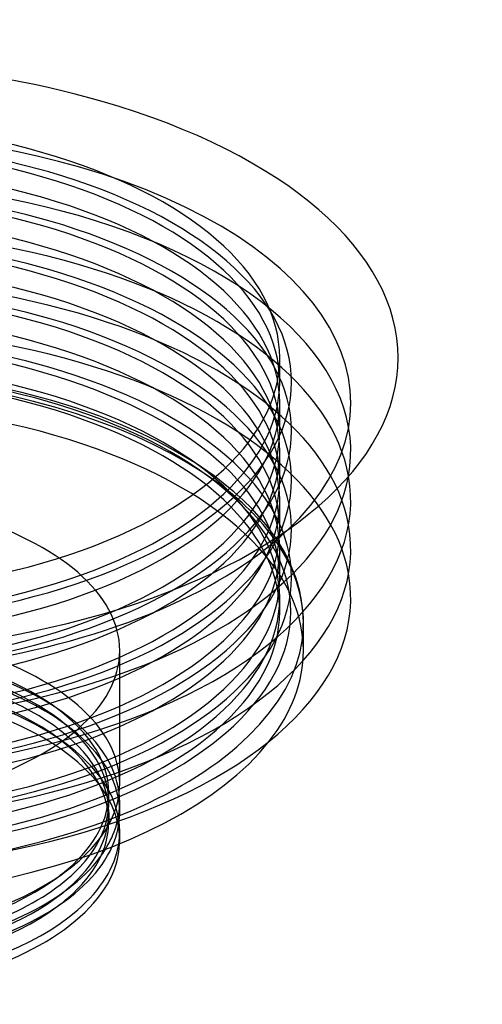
# Model space of a CAD drawing. Header units: millimetres. Extents: x -268 to 268, y -313 to 95.
# Tile 5 of 5: x 85 to 268, y -295 to 95. Entities that reach past the tile are written whole.
import ezdxf

# ---------------------------------------------------------------- set-up
doc = ezdxf.new("R2010")
doc.units = ezdxf.units.MM
doc.layers.add('HIDDEN', color=7, linetype='Continuous')
doc.layers.add('THICK', color=7, linetype='Continuous')

msp = doc.modelspace()

# ---------------------------------------------------------------- linework, layer by layer
at = {"layer": 'HIDDEN'}
for p, q in [((188, -48.44), (188, -38.75)), ((85.69, -52.56), (71.84, -49.51)), ((97.59, -55.73), (85.69, -52.56)), ((107.13, -58.67), (97.59, -55.73)), ((188, -67.82), (188, -56.58)), ((116.23, -61.85), (107.13, -58.67)), ((124.86, -65.23), (116.23, -61.85)), ((132.97, -68.79), (124.86, -65.23)), ((139.65, -72.04), (132.97, -68.79)), ((145.91, -75.38), (139.65, -72.04)), ((154.4, -80.47), (145.91, -75.38)), ((188, -87.2), (188, -75.96)), ((161.93, -85.62), (154.4, -80.47)), ((169.85, -91.93), (161.93, -85.62)), ((173.55, -95.27), (169.85, -91.93)), ((176.88, -98.57), (173.55, -95.27)), ((188, -106.58), (188, -95.34)), ((179.88, -101.83), (176.88, -98.57)), ((182.57, -105.03), (179.88, -101.83)), ((186.68, -110.65), (182.57, -105.03)), ((189.98, -116.08), (186.68, -110.65)), ((188, -125.95), (188, -114.72)), ((192.44, -121.06), (189.98, -116.08)), ((194.34, -125.91), (192.44, -121.06)), ((195.04, -128.07), (194.34, -125.91)), ((195.98, -131.57), (195.04, -128.07)), ((196.67, -135.04), (195.98, -131.57)), ((188, -139.52), (188, -134.09)), ((197.22, -139.46), (196.67, -135.04)), ((197.4, -143.85), (197.22, -139.46)), ((197.4, -155.02), (197.4, -143.85)), ((124.5, -207.76), (124.5, -155.02)), ((98.09, -188.35), (101.64, -190.86)), ((120.15, -215.29), (120.15, -211.53)), ((124.5, -219.28), (124.5, -215.29)), ((120.15, -219.28), (120.15, -223.04)), ((124.5, -230.36), (124.5, -226.81))]:
    msp.add_line(p, q, dxfattribs=at)
for centre, major_axis, start_param, end_param in [((0, -56.58), (216.2, 0), 1.047198, 3.628255), ((0, -48.44), (192.7, 0), 1.047198, 4.18879), ((0, -38.75), (-188, 0), -2.094395, -0.000001), ((0, -48.44), (188, 0), 1.047198, 3.141591), ((0, -67.82), (192.7, 0), 1.047198, 4.18879), ((0, -56.58), (-188, 0), -2.094395, -0.000001), ((0, -38.75), (-188, 0), 3.141591, 4.18879), ((0, -75.96), (216.2, 0), 1.047198, 3.233255), ((0, -56.58), (216.2, 0), -0.486662, 1.047198), ((0, -48.44), (192.7, 0), -2.094395, 1.047198), ((0, -48.44), (188, 0), -0.000001, 1.047198), ((0, -67.82), (188, 0), 1.047198, 3.141591), ((0, -56.58), (-188, 0), 3.141591, 4.18879), ((0, -87.2), (192.7, 0), 1.047198, 4.18879), ((0, -75.96), (-188, 0), -2.094395, -0.000001), ((0, -95.34), (216.2, 0), 1.047198, 3.053105), ((0, -75.96), (216.2, 0), -0.091663, 1.047198), ((0, -67.82), (192.7, 0), -2.094395, 1.047198), ((0, -67.82), (188, 0), -0.000001, 1.047198), ((0, -87.2), (188, 0), 1.047198, 3.141591), ((0, -75.96), (-188, 0), 3.141591, 4.18879), ((0, -106.58), (192.7, 0), 1.047198, 4.18879), ((0, -95.34), (-188, 0), -2.094395, -0.000001), ((0, -114.72), (216.2, 0), 1.047198, 3.051845), ((0, -87.2), (192.7, 0), -2.094395, 1.047198), ((0, -95.34), (216.2, 0), 0.088488, 1.047198), ((0, -87.2), (188, 0), -0.000001, 1.047198), ((0, -106.58), (188, 0), 1.047198, 3.141591), ((0, -95.34), (-188, 0), 3.141591, 4.18879), ((0, -125.95), (192.7, 0), 1.047198, 4.18879), ((0, -114.72), (-188, 0), -2.094395, -0.000001), ((0, -134.09), (216.2, 0), 1.047198, 3.051845), ((0, -106.58), (192.7, 0), -2.094395, 1.047198), ((0, -114.72), (216.2, 0), 0.089747, 1.047198), ((0, -106.58), (188, 0), -0.000001, 1.047198), ((0, -125.95), (188, 0), 1.047198, 3.141591), ((0, -143.85), (-197.4, 0), -2.094395, -0.523599), ((0, -114.72), (-188, 0), 3.141591, 4.18879), ((0, -134.09), (-188, 0), -2.094395, -0.000001), ((0, -38.75), (-188, 0), 1.047198, 3.141591), ((0, -139.52), (-188, 0), -2.094395, -0.000001), ((0, -125.95), (192.7, 0), -2.094395, 1.047198), ((0, -134.09), (216.2, 0), 0.089747, 1.047198), ((0, -139.52), (192.4, 0), -0.523599, 2.617994), ((0, -125.95), (188, 0), -0.000001, 1.047198), ((0, -48.44), (188, 0), -2.094395, -0.000001), ((0, -155.02), (-197.4, 0), -2.094395, 0.000002), ((0, -134.09), (-188, 0), 3.141591, 4.18879), ((0, -56.58), (-188, 0), 1.047198, 3.141591), ((0, -139.52), (-188, 0), 3.141591, 4.18879), ((0, -143.85), (-197.4, 0), 2.617994, 4.18879), ((0, -67.82), (188, 0), -2.094395, -0.000001), ((0, -155.02), (-197.4, 0), -3.141592, -2.094395), ((0, -75.96), (-188, 0), 1.047198, 3.141591), ((0, -87.2), (188, 0), -2.094395, -0.000001), ((0, -95.34), (-188, 0), 1.047198, 3.141591), ((0, -155.02), (-124.5, 0), 3.141591, 4.18879), ((0, -106.58), (188, 0), -2.094395, -0.000001), ((0, -114.72), (-188, 0), 1.047198, 3.141591), ((0, -125.95), (188, 0), -2.094395, -0.000001), ((0, -134.09), (-188, 0), 1.047198, 3.141591), ((0, -139.52), (-188, 0), 1.047198, 3.141591), ((0, -211.53), (-120.15, 0), 3.141591, 5.759587), ((0, -215.29), (-120.15, 0), 3.141591, 5.759587), ((0, -219.28), (120.15, 0), -0.000001, 2.617994), ((0, -155.02), (-124.5, 0), 1.047198, 3.141591), ((0, -207.76), (124.5, 0), -0.000001, 1.047198), ((0, -155.02), (-197.4, 0), 2.768387, 3.141594), ((0, -223.04), (120.15, 0), 0.615622, 2.526021), ((0, -215.29), (-124.5, 0), 3.141591, 4.18879), ((0, -219.28), (124.5, 0), -0.000001, 1.047198), ((0, -226.81), (-124.5, 0), -2.525971, -2.094395), ((0, -230.36), (-124.5, 0), 3.141591, 4.18879), ((0, -139.52), (192.4, 0), -2.094395, -0.523599), ((0, -223.04), (120.15, 0), -0.000001, 0.615622), ((0, -226.81), (-124.5, 0), 3.141591, 3.757215), ((0, -143.85), (-197.4, 0), 1.853775, 2.617994), ((0, -207.76), (124.5, 0), -0.489098, -0.000001), ((0, -211.53), (-120.15, 0), 2.617994, 3.141591), ((0, -215.29), (-120.15, 0), 2.7892, 3.141591), ((0, -215.29), (-124.5, 0), 2.839382, 3.141591), ((0, -219.28), (120.15, 0), 3.141591, 5.759587), ((0, -219.28), (120.15, 0), -0.523599, -0.000001), ((0, -219.28), (124.5, 0), -0.218912, -0.000001), ((0, -223.04), (120.15, 0), -0.523599, -0.000001), ((0, -226.81), (-124.5, 0), 3.061815, 3.141591), ((0, -230.36), (-124.5, 0), 3.121349, 3.141591), ((0, -211.53), (-120.15, 0), 2.526021, 2.617994), ((0, -223.04), (120.15, 0), -0.590104, -0.523599)]:
    msp.add_ellipse(centre, major_axis=major_axis, ratio=0.5, start_param=start_param, end_param=end_param, dxfattribs=at)
at = {"layer": 'THICK'}
msp.add_line((98.1, -246.22), (101.65, -243.7), dxfattribs=at)
for centre, major_axis, start_param, end_param in [((0, -38.75), (235, 0), 1.047198, 4.18879), ((0, -38.75), (235, 0), -2.094395, 1.047198), ((0, -95.34), (216.2, 0), -2.094395, 0.088488), ((0, -75.96), (216.2, 0), -2.094395, -0.091663), ((0, -114.72), (216.2, 0), -2.094395, 0.089747), ((0, -56.58), (216.2, 0), -2.094395, -0.486662), ((0, -134.09), (216.2, 0), -2.094395, 0.089747), ((0, -155.02), (-197.4, 0), 1.226732, 2.768387), ((0, -230.36), (-124.5, 0), 1.047198, 3.121349), ((0, -219.28), (124.5, 0), -2.094395, -0.218912), ((0, -215.29), (-124.5, 0), 1.047198, 2.839382), ((0, -226.81), (-124.5, 0), 2.617994, 3.061815), ((0, -215.29), (-120.15, 0), 2.617994, 2.7892), ((0, -207.76), (124.5, 0), -0.523599, -0.489098), ((0, -207.76), (124.5, 0), -0.615572, -0.523599), ((0, -215.29), (-120.15, 0), 1.014225, 2.617994), ((0, -211.53), (-120.15, 0), 1.014225, 2.526021), ((0, -207.76), (124.5, 0), -2.094395, -0.615572), ((0, -223.04), (120.15, 0), -2.127368, -0.590104), ((0, -226.81), (-124.5, 0), 1.047198, 2.617994)]:
    msp.add_ellipse(centre, major_axis=major_axis, ratio=0.5, start_param=start_param, end_param=end_param, dxfattribs=at)

doc.saveas('drawing.dxf')
